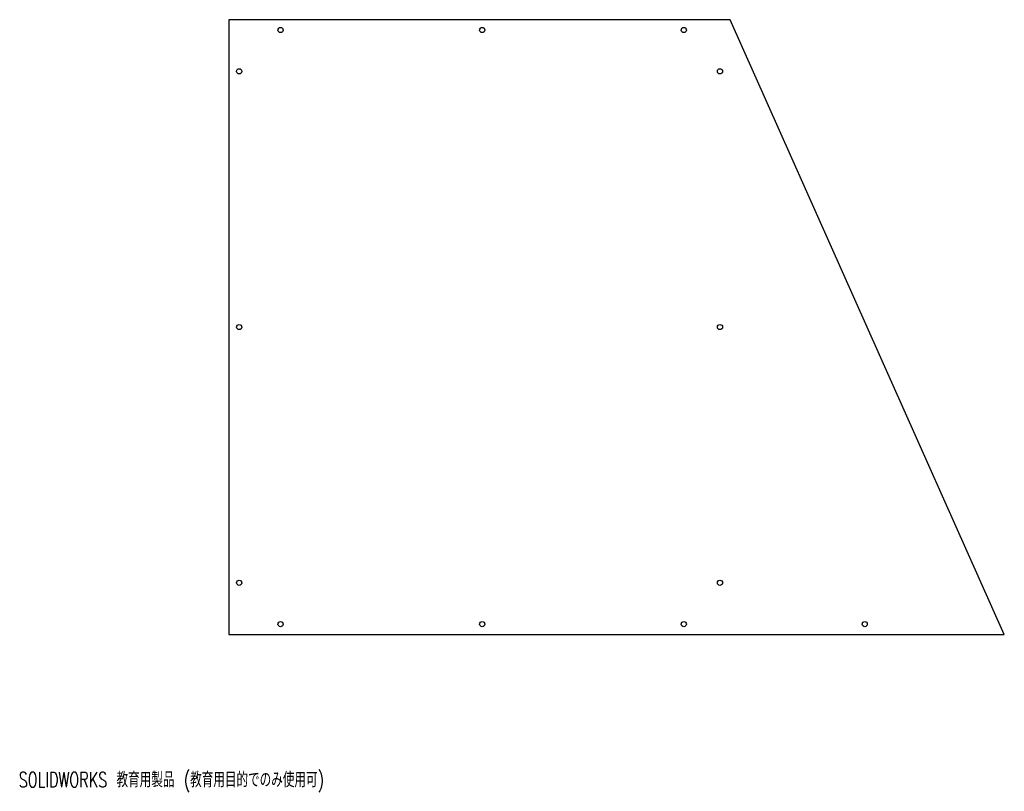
# Model space of a CAD drawing. Header units: millimetres. Extents: x 1 to 953, y 0 to 747.
import ezdxf

# ---------------------------------------------------------------- set-up
doc = ezdxf.new("R2010")
doc.units = ezdxf.units.MM
doc.styles.add('SLDTEXTSTYLE0', font='TXT', dxfattribs={"width": 0.7, "bigfont": 'bigfont'})

msp = doc.modelspace()

# ---------------------------------------------------------------- linework, layer by layer
at = {"color": 7, "linetype": 'Continuous', "lineweight": 25}
for p, q in [((203.29, 747.15), (203.29, 152.15)), ((688.29, 747.15), (203.29, 747.15)), ((953.29, 152.15), (688.29, 747.15)), ((203.29, 152.15), (953.29, 152.15))]:
    msp.add_line(p, q, dxfattribs=at)
for centre in [(253.29, 737.15), (448.29, 737.15), (643.29, 737.15), (213.29, 697.15), (678.29, 697.15), (213.29, 449.65), (678.29, 449.65), (213.29, 202.15), (678.29, 202.15), (253.29, 162.15), (448.29, 162.15), (643.29, 162.15), (818.29, 162.15)]:
    msp.add_circle(centre, 2.5, dxfattribs=at)

# ---------------------------------------------------------------- texts
at = {"color": 7, "linetype": 'Continuous', "insert": (0, 18.76), "char_height": 14.5493, "attachment_point": 1, "style": 'SLDTEXTSTYLE0'}
msp.add_mtext('SOLIDWORKS 教育用製品 (教育用目的でのみ使用可)', dxfattribs=at)

doc.saveas('drawing.dxf')
